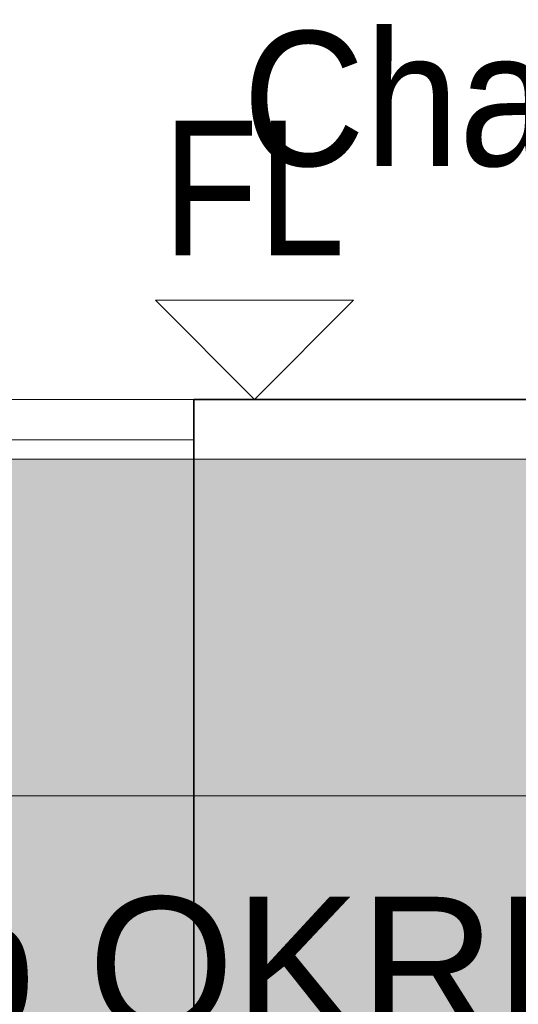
# Model space of a CAD drawing. Extents: x -223 to 557, y -138 to 606.
# Tile 75 of 256: x -37 to -30, y 50 to 64. Entities that reach past the tile are written whole.
import ezdxf

# ---------------------------------------------------------------- set-up
doc = ezdxf.new("R2010")
doc.units = 0
doc.layers.get('0').update_dxf_attribs({"lineweight": 35})
for name, color, linetype, lineweight in [('5_EG-NEU', 7, 'Continuous', 25), ('5_EG-WANDFLÄCHENMATERIAL', 7, 'Continuous', 25), ('H_Heizkoerpertext', 7, 'Continuous', 35)]:
    doc.layers.add(name, color=color, linetype=linetype, lineweight=lineweight)
doc.layers.add('H_Heizkoerper', color=1, linetype='Continuous', lineweight=35, true_color=0xff0000)
doc.layers.add('H_Vorlauf_Beschriftung_OG', color=1, linetype='Continuous', lineweight=18, true_color=0xff0000)
doc.styles.get("Standard").update_dxf_attribs({"font": 'arial.ttf'})

# ---------------------------------------------------------------- blocks, each defined once
blk = doc.blocks.new('Heizkörper-A07ALDUL1N', base_point=(-35.442, 57.923))
at = {"layer": 'H_Heizkoerpertext', "linetype": 'ByBlock', "lineweight": -2, "ltscale": 0.35, "insert": (-34.042, 63.99), "char_height": 2, "attachment_point": 1}
blk.add_mtext('{\\W0.9;\\fArial;Charleston 1000 598 100}', dxfattribs=at)
blk = doc.blocks.new('Referenz-A07ALDUO1N', base_point=(-167.675, -99.33))
at = {"layer": '5_EG-NEU', "color": 0, "lineweight": 13}
for p, q in [((-38.667, 58.523), (-34.767, 58.523)), ((-38.667, 57.923), (-34.767, 57.923))]:
    blk.add_line(p, q, dxfattribs=at)
at = {"layer": '5_EG-NEU', "color": 0, "lineweight": 35}
for q in [(-34.767, 27.923), (-12.567, 58.523)]:
    blk.add_line((-34.767, 58.523), q, dxfattribs=at)
at = {"layer": '5_EG-WANDFLÄCHENMATERIAL', "color": 0, "lineweight": 18}
for p, q in [((-32.396, 59.994), (-35.338, 59.994)), ((-33.867, 58.523), (-35.338, 59.994)), ((-33.867, 58.523), (-32.396, 59.994))]:
    blk.add_line(p, q, dxfattribs=at)
at = {"layer": '5_EG-WANDFLÄCHENMATERIAL', "color": 0, "lineweight": 18, "insert": (-35.228, 62.66), "char_height": 2, "attachment_point": 1}
blk.add_mtext('{\\W0.83;\\fArial;FL}', dxfattribs=at)
blk = doc.blocks.new('Bauteilbeschriftung-A07ALE4E1N', base_point=(-67.829, 37.636))
at = {"color": 0, "lineweight": -2}
for p, q in [((-67.829, 57.636), (-27.627, 57.636)), ((-67.829, 52.636), (-27.627, 52.636))]:
    blk.add_line(p, q, dxfattribs=at)
at = {"color": 7, "linetype": 'ByBlock', "lineweight": -2, "ltscale": 0.18, "true_color": 0xffffff}
for points in [[(-67.829, 37.636), (-27.627, 37.636), (-67.829, 57.636)], [(-27.627, 37.636), (-67.829, 57.636), (-27.627, 57.636)]]:
    blk.add_solid(points, dxfattribs=at)
at = {"color": 0, "linetype": 'ByBlock', "lineweight": -2, "ltscale": 0.18, "insert": (-67.163, 51.136), "char_height": 2, "attachment_point": 1}
blk.add_mtext('{\\fArial;Mitte Bauteil = 10 cm ab OKRD}', dxfattribs=at)

msp = doc.modelspace()

# ---------------------------------------------------------------- block references
at = {"color": 251, "lineweight": 25, "ltscale": 0.25, "true_color": 0x585858}
msp.add_blockref('Referenz-A07ALDUO1N', (-167.675, -99.33), dxfattribs=at)
at = {"layer": 'H_Heizkoerper', "ltscale": 0.35}
msp.add_blockref('Heizkörper-A07ALDUL1N', (-35.442, 57.923), dxfattribs=at)
at = {"layer": 'H_Vorlauf_Beschriftung_OG', "ltscale": 0.18}
msp.add_blockref('Bauteilbeschriftung-A07ALE4E1N', (-67.829, 37.636), dxfattribs=at)

doc.saveas('drawing.dxf')
